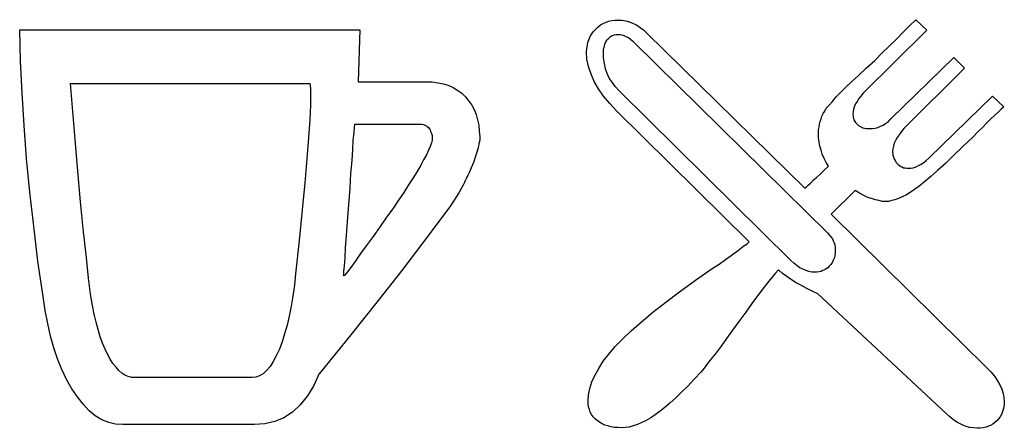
# Model space of a CAD drawing. Extents: x 0.6 to 26.5, y -0.4 to 2.
# Tile 3 of 11: x 8.2 to 13, y -0.2 to 1.8. Entities that reach past the tile are written whole.
import ezdxf

# ---------------------------------------------------------------- set-up
doc = ezdxf.new("R2010")
doc.units = 0

msp = doc.modelspace()

# ---------------------------------------------------------------- linework, layer by layer
at = {"color": 0}
for p, q in [((11.00391, 1.746094, 0.5), (11.01367, 1.755859, 0.5)), ((11.01367, 1.755859, 0.5), (11.02539, 1.765625, 0.5)), ((11.02539, 1.765625, 0.5), (11.03906, 1.773438, 0.5)), ((11.03906, 1.773438, 0.5), (11.05273, 1.779297, 0.5)), ((11.05273, 1.779297, 0.5), (11.06641, 1.783203, 0.5)), ((11.06641, 1.783203, 0.5), (11.08008, 1.787109, 0.5)), ((11.08008, 1.787109, 0.5), (11.0957, 1.789063, 0.5)), ((11.0957, 1.789063, 0.5), (11.11133, 1.789063, 0.5)), ((11.11133, 1.789063, 0.5), (11.12891, 1.789063, 0.5)), ((11.12891, 1.789063, 0.5), (11.14844, 1.785156, 0.5)), ((11.14844, 1.785156, 0.5), (11.16602, 1.78125, 0.5)), ((11.16602, 1.78125, 0.5), (11.18359, 1.773438, 0.5)), ((11.18359, 1.773438, 0.5), (11.19922, 1.765625, 0.5)), ((11.19922, 1.765625, 0.5), (11.2168, 1.753906, 0.5)), ((11.2168, 1.753906, 0.5), (11.23242, 1.742188, 0.5)), ((12.48047, 1.730469, 0.5), (12.51172, 1.761719, 0.5)), ((12.51172, 1.761719, 0.5), (12.54102, 1.791016, 0.5)), ((12.54102, 1.791016, 0.5), (12.59375, 1.740234, 0.5)), ((8.238281, 1.591797, 0.5), (8.234375, 1.742188, 0.5)), ((8.234375, 1.742188, 0.5), (9.869141, 1.742188, 0.5)), ((9.869141, 1.742188, 0.5), (9.861328, 1.492188, 0.5)), ((10.9707, 1.697266, 0.5), (10.97656, 1.710938, 0.5)), ((10.97656, 1.710938, 0.5), (10.98438, 1.722656, 0.5)), ((10.98438, 1.722656, 0.5), (10.99219, 1.734375, 0.5)), ((10.99219, 1.734375, 0.5), (11.00391, 1.746094, 0.5)), ((11.06445, 1.701172, 0.5), (11.07031, 1.707031, 0.5)), ((11.07031, 1.707031, 0.5), (11.07422, 1.710938, 0.5)), ((11.07422, 1.710938, 0.5), (11.08203, 1.714844, 0.5)), ((11.08203, 1.714844, 0.5), (11.08789, 1.716797, 0.5)), ((11.08789, 1.716797, 0.5), (11.09375, 1.71875, 0.5)), ((11.09375, 1.71875, 0.5), (11.10156, 1.720703, 0.5)), ((11.10156, 1.720703, 0.5), (11.10938, 1.720703, 0.5)), ((11.10938, 1.720703, 0.5), (11.11914, 1.720703, 0.5)), ((11.11914, 1.720703, 0.5), (11.12891, 1.71875, 0.5)), ((11.12891, 1.71875, 0.5), (11.13867, 1.714844, 0.5)), ((11.13867, 1.714844, 0.5), (11.14844, 1.710938, 0.5)), ((11.14844, 1.710938, 0.5), (11.16016, 1.705078, 0.5)), ((11.16016, 1.705078, 0.5), (11.16992, 1.697266, 0.5)), ((11.23242, 1.742188, 0.5), (11.24805, 1.726563, 0.5)), ((11.24805, 1.726563, 0.5), (12.00781, 0.982422, 0.5)), ((12.59375, 1.740234, 0.5), (12.28906, 1.4375, 0.5)), ((12.44922, 1.697266, 0.5), (12.48047, 1.730469, 0.5)), ((10.96094, 1.652344, 0.5), (10.96289, 1.667969, 0.5)), ((10.96289, 1.667969, 0.5), (10.96484, 1.683594, 0.5)), ((10.96484, 1.683594, 0.5), (10.9707, 1.697266, 0.5)), ((11.04102, 1.650391, 0.5), (11.04297, 1.658203, 0.5)), ((11.04297, 1.658203, 0.5), (11.04492, 1.666016, 0.5)), ((11.04492, 1.666016, 0.5), (11.04688, 1.673828, 0.5)), ((11.04688, 1.673828, 0.5), (11.05078, 1.681641, 0.5)), ((11.05078, 1.681641, 0.5), (11.05469, 1.689453, 0.5)), ((11.05469, 1.689453, 0.5), (11.05859, 1.695313, 0.5)), ((11.05859, 1.695313, 0.5), (11.06445, 1.701172, 0.5)), ((11.16992, 1.697266, 0.5), (11.17969, 1.689453, 0.5)), ((11.17969, 1.689453, 0.5), (11.18945, 1.679688, 0.5)), ((11.18945, 1.679688, 0.5), (12.11719, 0.767578, 0.5)), ((12.37891, 1.630859, 0.5), (12.41406, 1.664063, 0.5)), ((12.41406, 1.664063, 0.5), (12.44922, 1.697266, 0.5)), ((10.95898, 1.636719, 0.5), (10.96094, 1.652344, 0.5)), ((10.96094, 1.601563, 0.5), (10.95898, 1.636719, 0.5)), ((11.04102, 1.640625, 0.5), (11.04102, 1.650391, 0.5)), ((11.04102, 1.630859, 0.5), (11.04102, 1.640625, 0.5)), ((11.04102, 1.605469, 0.5), (11.04102, 1.630859, 0.5)), ((12.34375, 1.595703, 0.5), (12.37891, 1.630859, 0.5)), ((12.42188, 1.314453, 0.5), (12.72461, 1.609375, 0.5)), ((12.72461, 1.609375, 0.5), (12.77539, 1.558594, 0.5)), ((8.246094, 1.439453, 0.5), (8.238281, 1.591797, 0.5)), ((10.96875, 1.566406, 0.5), (10.96094, 1.601563, 0.5)), ((10.98047, 1.529297, 0.5), (10.96875, 1.566406, 0.5)), ((11.04492, 1.580078, 0.5), (11.04102, 1.605469, 0.5)), ((11.05078, 1.554688, 0.5), (11.04492, 1.580078, 0.5)), ((12.30469, 1.560547, 0.5), (12.34375, 1.595703, 0.5)), ((10.99609, 1.494141, 0.5), (10.98047, 1.529297, 0.5)), ((11.05859, 1.533203, 0.5), (11.05078, 1.554688, 0.5)), ((11.06836, 1.509766, 0.5), (11.05859, 1.533203, 0.5)), ((12.23438, 1.494141, 0.5), (12.26563, 1.523438, 0.5)), ((12.26563, 1.523438, 0.5), (12.30469, 1.560547, 0.5)), ((12.77539, 1.558594, 0.5), (12.48438, 1.267578, 0.5)), ((8.478516, 1.484375, 0.5), (9.628906, 1.484375, 0.5)), ((8.496094, 1.273438, 0.5), (8.478516, 1.484375, 0.5)), ((9.628906, 1.484375, 0.5), (9.628906, 1.482422, 0.5)), ((9.628906, 1.482422, 0.5), (9.630859, 1.480469, 0.5)), ((9.630859, 1.480469, 0.5), (9.630859, 1.476563, 0.5)), ((9.630859, 1.476563, 0.5), (9.630859, 1.470703, 0.5)), ((9.630859, 1.470703, 0.5), (9.632813, 1.464844, 0.5)), ((9.861328, 1.492188, 0.5), (10.18555, 1.492188, 0.5)), ((10.18555, 1.492188, 0.5), (10.2168, 1.492188, 0.5)), ((10.2168, 1.492188, 0.5), (10.24414, 1.488281, 0.5)), ((10.24414, 1.488281, 0.5), (10.27148, 1.482422, 0.5)), ((10.27148, 1.482422, 0.5), (10.29688, 1.474609, 0.5)), ((10.29688, 1.474609, 0.5), (10.31836, 1.464844, 0.5)), ((11.01563, 1.458984, 0.5), (10.99609, 1.494141, 0.5)), ((11.08203, 1.490234, 0.5), (11.06836, 1.509766, 0.5)), ((11.09766, 1.46875, 0.5), (11.08203, 1.490234, 0.5)), ((11.11523, 1.449219, 0.5), (11.09766, 1.46875, 0.5)), ((12.20508, 1.466797, 0.5), (12.23438, 1.494141, 0.5)), ((8.255859, 1.283203, 0.5), (8.246094, 1.439453, 0.5)), ((9.632813, 1.464844, 0.5), (9.632813, 1.458984, 0.5)), ((9.632813, 1.458984, 0.5), (9.632813, 1.453125, 0.5)), ((9.632813, 1.453125, 0.5), (9.632813, 1.445313, 0.5)), ((9.632813, 1.445313, 0.5), (9.632813, 1.435547, 0.5)), ((9.632813, 1.435547, 0.5), (9.632813, 1.380859, 0.5)), ((10.31836, 1.464844, 0.5), (10.33984, 1.451172, 0.5)), ((10.33984, 1.451172, 0.5), (10.35938, 1.4375, 0.5)), ((10.35938, 1.4375, 0.5), (10.37695, 1.419922, 0.5)), ((10.37695, 1.419922, 0.5), (10.39258, 1.400391, 0.5)), ((11.04102, 1.423828, 0.5), (11.01563, 1.458984, 0.5)), ((11.07031, 1.388672, 0.5), (11.04102, 1.423828, 0.5)), ((11.94141, 0.634766, 0.5), (11.11523, 1.449219, 0.5)), ((12.14063, 1.398438, 0.5), (12.1582, 1.419922, 0.5)), ((12.1582, 1.419922, 0.5), (12.17969, 1.441406, 0.5)), ((12.17969, 1.441406, 0.5), (12.20508, 1.466797, 0.5)), ((12.27734, 1.423828, 0.5), (12.26758, 1.412109, 0.5)), ((12.28906, 1.4375, 0.5), (12.27734, 1.423828, 0.5)), ((12.60547, 1.126953, 0.5), (12.91016, 1.423828, 0.5)), ((12.91016, 1.423828, 0.5), (12.96484, 1.373047, 0.5)), ((9.632813, 1.380859, 0.5), (9.628906, 1.310547, 0.5)), ((10.39258, 1.400391, 0.5), (10.4082, 1.380859, 0.5)), ((10.4082, 1.380859, 0.5), (10.41797, 1.359375, 0.5)), ((11.10352, 1.353516, 0.5), (11.07031, 1.388672, 0.5)), ((12.11133, 1.365234, 0.5), (12.125, 1.380859, 0.5)), ((12.125, 1.380859, 0.5), (12.14063, 1.398438, 0.5)), ((12.24609, 1.375, 0.5), (12.24219, 1.361328, 0.5)), ((12.25195, 1.386719, 0.5), (12.24609, 1.375, 0.5)), ((12.25977, 1.398438, 0.5), (12.25195, 1.386719, 0.5)), ((12.26758, 1.412109, 0.5), (12.25977, 1.398438, 0.5)), ((12.96484, 1.373047, 0.5), (12.95117, 1.361328, 0.5)), ((10.41797, 1.359375, 0.5), (10.42773, 1.335938, 0.5)), ((10.42773, 1.335938, 0.5), (10.43555, 1.310547, 0.5)), ((11.74023, 0.724609, 0.5), (11.10352, 1.353516, 0.5)), ((12.08594, 1.314453, 0.5), (12.08984, 1.328125, 0.5)), ((12.08984, 1.328125, 0.5), (12.0957, 1.339844, 0.5)), ((12.0957, 1.339844, 0.5), (12.10352, 1.351563, 0.5)), ((12.10352, 1.351563, 0.5), (12.11133, 1.365234, 0.5)), ((12.24023, 1.349609, 0.5), (12.23828, 1.337891, 0.5)), ((12.23828, 1.337891, 0.5), (12.24023, 1.330078, 0.5)), ((12.24219, 1.361328, 0.5), (12.24023, 1.349609, 0.5)), ((12.24023, 1.330078, 0.5), (12.24023, 1.324219, 0.5)), ((12.91992, 1.330078, 0.5), (12.90039, 1.3125, 0.5)), ((12.93555, 1.345703, 0.5), (12.91992, 1.330078, 0.5)), ((12.95117, 1.361328, 0.5), (12.93555, 1.345703, 0.5)), ((8.267578, 1.125, 0.5), (8.255859, 1.283203, 0.5)), ((9.628906, 1.310547, 0.5), (9.623047, 1.224609, 0.5)), ((9.84375, 1.273438, 0.5), (9.845703, 1.289063, 0.5)), ((9.845703, 1.289063, 0.5), (10.15234, 1.289063, 0.5)), ((10.15234, 1.289063, 0.5), (10.16016, 1.289063, 0.5)), ((10.16016, 1.289063, 0.5), (10.16797, 1.289063, 0.5)), ((10.16797, 1.289063, 0.5), (10.17578, 1.287109, 0.5)), ((10.17578, 1.287109, 0.5), (10.18164, 1.285156, 0.5)), ((10.18164, 1.285156, 0.5), (10.18945, 1.28125, 0.5)), ((10.18945, 1.28125, 0.5), (10.19336, 1.277344, 0.5)), ((10.43555, 1.310547, 0.5), (10.44141, 1.285156, 0.5)), ((10.44141, 1.285156, 0.5), (10.44336, 1.257813, 0.5)), ((12.07617, 1.275391, 0.5), (12.07813, 1.289063, 0.5)), ((12.07813, 1.289063, 0.5), (12.08203, 1.302734, 0.5)), ((12.08203, 1.302734, 0.5), (12.08594, 1.314453, 0.5)), ((12.24023, 1.324219, 0.5), (12.24219, 1.316406, 0.5)), ((12.24219, 1.316406, 0.5), (12.24414, 1.310547, 0.5)), ((12.24414, 1.310547, 0.5), (12.24805, 1.302734, 0.5)), ((12.24805, 1.302734, 0.5), (12.25195, 1.296875, 0.5)), ((12.25195, 1.296875, 0.5), (12.25586, 1.292969, 0.5)), ((12.25586, 1.292969, 0.5), (12.26172, 1.287109, 0.5)), ((12.26172, 1.287109, 0.5), (12.26758, 1.28125, 0.5)), ((12.26758, 1.28125, 0.5), (12.27344, 1.277344, 0.5)), ((12.35938, 1.273438, 0.5), (12.37109, 1.279297, 0.5)), ((12.37109, 1.279297, 0.5), (12.38477, 1.285156, 0.5)), ((12.38477, 1.285156, 0.5), (12.39648, 1.292969, 0.5)), ((12.39648, 1.292969, 0.5), (12.41016, 1.302734, 0.5)), ((12.41016, 1.302734, 0.5), (12.42188, 1.314453, 0.5)), ((12.88281, 1.294922, 0.5), (12.86133, 1.273438, 0.5)), ((12.90039, 1.3125, 0.5), (12.88281, 1.294922, 0.5)), ((8.511719, 1.082031, 0.5), (8.496094, 1.273438, 0.5)), ((9.837891, 1.212891, 0.5), (9.841797, 1.248047, 0.5)), ((9.841797, 1.248047, 0.5), (9.84375, 1.273438, 0.5)), ((10.19336, 1.277344, 0.5), (10.19922, 1.273438, 0.5)), ((10.19922, 1.273438, 0.5), (10.20313, 1.267578, 0.5)), ((10.20313, 1.267578, 0.5), (10.20703, 1.261719, 0.5)), ((10.20703, 1.261719, 0.5), (10.20898, 1.255859, 0.5)), ((10.20898, 1.255859, 0.5), (10.21094, 1.25, 0.5)), ((10.21094, 1.25, 0.5), (10.21289, 1.244141, 0.5)), ((10.21289, 1.244141, 0.5), (10.21484, 1.240234, 0.5)), ((10.21484, 1.240234, 0.5), (10.2168, 1.234375, 0.5)), ((10.2168, 1.234375, 0.5), (10.2168, 1.228516, 0.5)), ((10.44336, 1.257813, 0.5), (10.44531, 1.228516, 0.5)), ((12.07422, 1.261719, 0.5), (12.07617, 1.275391, 0.5)), ((12.07422, 1.248047, 0.5), (12.07422, 1.261719, 0.5)), ((12.07422, 1.224609, 0.5), (12.07422, 1.248047, 0.5)), ((12.27344, 1.277344, 0.5), (12.28125, 1.275391, 0.5)), ((12.28125, 1.275391, 0.5), (12.28711, 1.271484, 0.5)), ((12.28711, 1.271484, 0.5), (12.29492, 1.269531, 0.5)), ((12.29492, 1.269531, 0.5), (12.30273, 1.267578, 0.5)), ((12.30273, 1.267578, 0.5), (12.31055, 1.267578, 0.5)), ((12.31055, 1.267578, 0.5), (12.32031, 1.267578, 0.5)), ((12.32031, 1.267578, 0.5), (12.33398, 1.267578, 0.5)), ((12.33398, 1.267578, 0.5), (12.3457, 1.269531, 0.5)), ((12.3457, 1.269531, 0.5), (12.35938, 1.273438, 0.5)), ((12.46094, 1.238281, 0.5), (12.45117, 1.224609, 0.5)), ((12.47266, 1.253906, 0.5), (12.46094, 1.238281, 0.5)), ((12.48438, 1.267578, 0.5), (12.47266, 1.253906, 0.5)), ((12.83984, 1.251953, 0.5), (12.81641, 1.228516, 0.5)), ((12.86133, 1.273438, 0.5), (12.83984, 1.251953, 0.5)), ((9.623047, 1.224609, 0.5), (9.615234, 1.123047, 0.5)), ((9.835938, 1.167969, 0.5), (9.837891, 1.212891, 0.5)), ((10.21289, 1.199219, 0.5), (10.20703, 1.181641, 0.5)), ((10.2168, 1.212891, 0.5), (10.21289, 1.199219, 0.5)), ((10.2168, 1.228516, 0.5), (10.2168, 1.224609, 0.5)), ((10.2168, 1.224609, 0.5), (10.2168, 1.212891, 0.5)), ((10.44141, 1.195313, 0.5), (10.4375, 1.175781, 0.5)), ((10.44531, 1.212891, 0.5), (10.44141, 1.195313, 0.5)), ((10.44531, 1.228516, 0.5), (10.44531, 1.212891, 0.5)), ((12.07617, 1.203125, 0.5), (12.07422, 1.224609, 0.5)), ((12.08008, 1.183594, 0.5), (12.07617, 1.203125, 0.5)), ((12.08594, 1.164063, 0.5), (12.08008, 1.183594, 0.5)), ((12.43359, 1.183594, 0.5), (12.43164, 1.169922, 0.5)), ((12.4375, 1.197266, 0.5), (12.43359, 1.183594, 0.5)), ((12.44336, 1.210938, 0.5), (12.4375, 1.197266, 0.5)), ((12.45117, 1.224609, 0.5), (12.44336, 1.210938, 0.5)), ((12.81641, 1.228516, 0.5), (12.76758, 1.181641, 0.5)), ((9.832031, 1.115234, 0.5), (9.835938, 1.167969, 0.5)), ((10.18945, 1.142578, 0.5), (10.17578, 1.117188, 0.5)), ((10.19922, 1.164063, 0.5), (10.18945, 1.142578, 0.5)), ((10.20703, 1.181641, 0.5), (10.19922, 1.164063, 0.5)), ((10.43164, 1.154297, 0.5), (10.42383, 1.130859, 0.5)), ((10.4375, 1.175781, 0.5), (10.43164, 1.154297, 0.5)), ((12.0918, 1.144531, 0.5), (12.08594, 1.164063, 0.5)), ((12.10156, 1.125, 0.5), (12.0918, 1.144531, 0.5)), ((12.43164, 1.169922, 0.5), (12.42969, 1.15625, 0.5)), ((12.42969, 1.15625, 0.5), (12.43164, 1.148438, 0.5)), ((12.43164, 1.148438, 0.5), (12.43164, 1.140625, 0.5)), ((12.43164, 1.140625, 0.5), (12.43359, 1.132813, 0.5)), ((12.72266, 1.138672, 0.5), (12.68359, 1.099609, 0.5)), ((12.76758, 1.181641, 0.5), (12.72266, 1.138672, 0.5)), ((8.283203, 0.962891, 0.5), (8.267578, 1.125, 0.5)), ((9.615234, 1.123047, 0.5), (9.605469, 1.007813, 0.5)), ((9.826172, 1.052734, 0.5), (9.832031, 1.115234, 0.5)), ((10.16211, 1.091797, 0.5), (10.14453, 1.0625, 0.5)), ((10.17578, 1.117188, 0.5), (10.16211, 1.091797, 0.5)), ((10.41602, 1.105469, 0.5), (10.4043, 1.080078, 0.5)), ((10.42383, 1.130859, 0.5), (10.41602, 1.105469, 0.5)), ((12.11133, 1.105469, 0.5), (12.10156, 1.125, 0.5)), ((12.12109, 1.087891, 0.5), (12.11133, 1.105469, 0.5)), ((12.43359, 1.132813, 0.5), (12.43555, 1.125, 0.5)), ((12.43555, 1.125, 0.5), (12.43945, 1.119141, 0.5)), ((12.43945, 1.119141, 0.5), (12.44336, 1.111328, 0.5)), ((12.44336, 1.111328, 0.5), (12.44727, 1.105469, 0.5)), ((12.44727, 1.105469, 0.5), (12.45117, 1.099609, 0.5)), ((12.45117, 1.099609, 0.5), (12.45703, 1.095703, 0.5)), ((12.45703, 1.095703, 0.5), (12.46289, 1.089844, 0.5)), ((12.46289, 1.089844, 0.5), (12.46875, 1.085938, 0.5)), ((12.54297, 1.083984, 0.5), (12.55469, 1.089844, 0.5)), ((12.55469, 1.089844, 0.5), (12.56641, 1.097656, 0.5)), ((12.56641, 1.097656, 0.5), (12.58008, 1.105469, 0.5)), ((12.58008, 1.105469, 0.5), (12.5918, 1.115234, 0.5)), ((12.5918, 1.115234, 0.5), (12.60547, 1.126953, 0.5)), ((12.68359, 1.099609, 0.5), (12.64648, 1.066406, 0.5)), ((8.527344, 0.916016, 0.5), (8.511719, 1.082031, 0.5)), ((9.822266, 0.982422, 0.5), (9.826172, 1.052734, 0.5)), ((10.14453, 1.0625, 0.5), (10.125, 1.03125, 0.5)), ((10.38867, 1.042969, 0.5), (10.38477, 1.037109, 0.5)), ((10.39258, 1.052734, 0.5), (10.38867, 1.042969, 0.5)), ((10.4043, 1.080078, 0.5), (10.39258, 1.052734, 0.5)), ((12.06445, 1.033203, 0.5), (12.08203, 1.048828, 0.5)), ((12.08203, 1.048828, 0.5), (12.10156, 1.068359, 0.5)), ((12.10156, 1.068359, 0.5), (12.12109, 1.087891, 0.5)), ((12.46875, 1.085938, 0.5), (12.47656, 1.083984, 0.5)), ((12.47656, 1.083984, 0.5), (12.48242, 1.080078, 0.5)), ((12.48242, 1.080078, 0.5), (12.49023, 1.080078, 0.5)), ((12.49023, 1.080078, 0.5), (12.49805, 1.078125, 0.5)), ((12.49805, 1.078125, 0.5), (12.50391, 1.078125, 0.5)), ((12.50391, 1.078125, 0.5), (12.51758, 1.078125, 0.5)), ((12.51758, 1.078125, 0.5), (12.5293, 1.080078, 0.5)), ((12.5293, 1.080078, 0.5), (12.54297, 1.083984, 0.5)), ((12.64648, 1.066406, 0.5), (12.61328, 1.037109, 0.5)), ((9.605469, 1.007813, 0.5), (9.591797, 0.876953, 0.5)), ((10.10352, 0.998047, 0.5), (10.08008, 0.960938, 0.5)), ((10.125, 1.03125, 0.5), (10.10352, 0.998047, 0.5)), ((10.36914, 1.001953, 0.5), (10.3457, 0.958984, 0.5)), ((10.37109, 1.005859, 0.5), (10.36914, 1.001953, 0.5)), ((10.37305, 1.011719, 0.5), (10.37109, 1.005859, 0.5)), ((10.375, 1.017578, 0.5), (10.37305, 1.011719, 0.5)), ((10.37891, 1.023438, 0.5), (10.375, 1.017578, 0.5)), ((10.38086, 1.029297, 0.5), (10.37891, 1.023438, 0.5)), ((10.38477, 1.037109, 0.5), (10.38086, 1.029297, 0.5)), ((12.01563, 0.988281, 0.5), (12.02344, 0.996094, 0.5)), ((12.02344, 0.996094, 0.5), (12.03516, 1.005859, 0.5)), ((12.03516, 1.005859, 0.5), (12.04883, 1.019531, 0.5)), ((12.04883, 1.019531, 0.5), (12.06445, 1.033203, 0.5)), ((12.58398, 1.011719, 0.5), (12.55664, 0.990234, 0.5)), ((12.61328, 1.037109, 0.5), (12.58398, 1.011719, 0.5)), ((8.302734, 0.798828, 0.5), (8.283203, 0.962891, 0.5)), ((9.816406, 0.902344, 0.5), (9.822266, 0.982422, 0.5)), ((10.08008, 0.960938, 0.5), (10.05469, 0.923828, 0.5)), ((10.3457, 0.958984, 0.5), (10.30469, 0.896484, 0.5)), ((12.00781, 0.982422, 0.5), (12.01563, 0.988281, 0.5)), ((12.25, 0.970703, 0.5), (12.13477, 0.857422, 0.5)), ((12.27148, 0.957031, 0.5), (12.25, 0.970703, 0.5)), ((12.29102, 0.947266, 0.5), (12.27148, 0.957031, 0.5)), ((12.31055, 0.9375, 0.5), (12.29102, 0.947266, 0.5)), ((12.49609, 0.949219, 0.5), (12.47656, 0.939453, 0.5)), ((12.51367, 0.960938, 0.5), (12.49609, 0.949219, 0.5)), ((12.53516, 0.974609, 0.5), (12.51367, 0.960938, 0.5)), ((12.55664, 0.990234, 0.5), (12.53516, 0.974609, 0.5)), ((8.541016, 0.771484, 0.5), (8.527344, 0.916016, 0.5)), ((9.810547, 0.822266, 0.5), (9.816406, 0.902344, 0.5)), ((10.05469, 0.923828, 0.5), (10.02734, 0.882813, 0.5)), ((12.32813, 0.931641, 0.5), (12.31055, 0.9375, 0.5)), ((12.34766, 0.925781, 0.5), (12.32813, 0.931641, 0.5)), ((12.36328, 0.921875, 0.5), (12.34766, 0.925781, 0.5)), ((12.38086, 0.917969, 0.5), (12.36328, 0.921875, 0.5)), ((12.39648, 0.917969, 0.5), (12.38086, 0.917969, 0.5)), ((12.41016, 0.917969, 0.5), (12.39648, 0.917969, 0.5)), ((12.42578, 0.921875, 0.5), (12.41016, 0.917969, 0.5)), ((12.44141, 0.925781, 0.5), (12.42578, 0.921875, 0.5)), ((12.45898, 0.931641, 0.5), (12.44141, 0.925781, 0.5)), ((12.47656, 0.939453, 0.5), (12.45898, 0.931641, 0.5)), ((9.591797, 0.876953, 0.5), (9.578125, 0.730469, 0.5)), ((10.02734, 0.882813, 0.5), (9.998047, 0.841797, 0.5)), ((10.30469, 0.896484, 0.5), (10.24414, 0.814453, 0.5)), ((12.13477, 0.857422, 0.5), (12.88281, 0.119141, 0.5)), ((9.804688, 0.753906, 0.5), (9.810547, 0.822266, 0.5)), ((9.998047, 0.841797, 0.5), (9.966797, 0.796875, 0.5)), ((10.24414, 0.814453, 0.5), (10.16602, 0.710938, 0.5)), ((8.322266, 0.630859, 0.5), (8.302734, 0.798828, 0.5)), ((8.554688, 0.648438, 0.5), (8.541016, 0.771484, 0.5)), ((9.966797, 0.796875, 0.5), (9.933594, 0.75, 0.5)), ((12.11719, 0.767578, 0.5), (12.125, 0.757813, 0.5)), ((12.125, 0.757813, 0.5), (12.13281, 0.748047, 0.5)), ((9.578125, 0.730469, 0.5), (9.560547, 0.570313, 0.5)), ((9.800781, 0.695313, 0.5), (9.804688, 0.753906, 0.5)), ((9.933594, 0.75, 0.5), (9.900391, 0.705078, 0.5)), ((10.16602, 0.710938, 0.5), (10.07031, 0.585938, 0.5)), ((11.71484, 0.705078, 0.5), (11.73047, 0.714844, 0.5)), ((11.73047, 0.714844, 0.5), (11.74023, 0.724609, 0.5)), ((12.13281, 0.748047, 0.5), (12.14063, 0.738281, 0.5)), ((12.14063, 0.738281, 0.5), (12.14453, 0.728516, 0.5)), ((12.14453, 0.728516, 0.5), (12.14844, 0.71875, 0.5)), ((12.14844, 0.71875, 0.5), (12.15234, 0.708984, 0.5)), ((9.798828, 0.646484, 0.5), (9.800781, 0.695313, 0.5)), ((9.873047, 0.667969, 0.5), (9.849609, 0.634766, 0.5)), ((9.900391, 0.705078, 0.5), (9.873047, 0.667969, 0.5)), ((11.6543, 0.658203, 0.5), (11.67773, 0.675781, 0.5)), ((11.67773, 0.675781, 0.5), (11.69922, 0.691406, 0.5)), ((11.69922, 0.691406, 0.5), (11.71484, 0.705078, 0.5)), ((12.15234, 0.708984, 0.5), (12.1543, 0.697266, 0.5)), ((12.1543, 0.667969, 0.5), (12.15234, 0.658203, 0.5)), ((12.1543, 0.697266, 0.5), (12.1543, 0.6875, 0.5)), ((12.1543, 0.6875, 0.5), (12.1543, 0.685547, 0.5)), ((12.1543, 0.685547, 0.5), (12.1543, 0.683594, 0.5)), ((12.1543, 0.685547, 0.5), (12.1543, 0.685547, 0.5)), ((12.1543, 0.683594, 0.5), (12.1543, 0.681641, 0.5)), ((12.1543, 0.681641, 0.5), (12.1543, 0.681641, 0.5)), ((12.1543, 0.681641, 0.5), (12.1543, 0.679688, 0.5)), ((12.1543, 0.679688, 0.5), (12.1543, 0.677734, 0.5)), ((12.1543, 0.677734, 0.5), (12.1543, 0.667969, 0.5)), ((12.1543, 0.677734, 0.5), (12.1543, 0.677734, 0.5)), ((8.347656, 0.460938, 0.5), (8.322266, 0.630859, 0.5)), ((8.564453, 0.548828, 0.5), (8.554688, 0.648438, 0.5)), ((9.794922, 0.609375, 0.5), (9.798828, 0.646484, 0.5)), ((9.849609, 0.634766, 0.5), (9.830078, 0.607422, 0.5)), ((11.5625, 0.595703, 0.5), (11.5957, 0.617188, 0.5)), ((11.5957, 0.617188, 0.5), (11.62695, 0.638672, 0.5)), ((11.62695, 0.638672, 0.5), (11.6543, 0.658203, 0.5)), ((11.95508, 0.621094, 0.5), (11.94141, 0.634766, 0.5)), ((11.9707, 0.609375, 0.5), (11.95508, 0.621094, 0.5)), ((12.13281, 0.615234, 0.5), (12.125, 0.607422, 0.5)), ((12.13867, 0.623047, 0.5), (12.13281, 0.615234, 0.5)), ((12.14258, 0.630859, 0.5), (12.13867, 0.623047, 0.5)), ((12.14648, 0.638672, 0.5), (12.14258, 0.630859, 0.5)), ((12.15039, 0.648438, 0.5), (12.14648, 0.638672, 0.5)), ((12.15234, 0.658203, 0.5), (12.15039, 0.648438, 0.5)), ((9.560547, 0.570313, 0.5), (9.554688, 0.515625, 0.5)), ((9.792969, 0.582031, 0.5), (9.794922, 0.609375, 0.5)), ((9.792969, 0.566406, 0.5), (9.792969, 0.582031, 0.5)), ((9.802734, 0.572266, 0.5), (9.794922, 0.5625, 0.5)), ((9.814453, 0.585938, 0.5), (9.802734, 0.572266, 0.5)), ((9.830078, 0.607422, 0.5), (9.814453, 0.585938, 0.5)), ((10.07031, 0.585938, 0.5), (9.957031, 0.441406, 0.5)), ((11.48242, 0.539063, 0.5), (11.5625, 0.595703, 0.5)), ((11.86523, 0.572266, 0.5), (11.84766, 0.550781, 0.5)), ((11.88086, 0.589844, 0.5), (11.86523, 0.572266, 0.5)), ((11.90039, 0.572266, 0.5), (11.88086, 0.589844, 0.5)), ((11.92188, 0.556641, 0.5), (11.90039, 0.572266, 0.5)), ((11.98438, 0.599609, 0.5), (11.9707, 0.609375, 0.5)), ((11.99805, 0.591797, 0.5), (11.98438, 0.599609, 0.5)), ((12.01367, 0.585938, 0.5), (11.99805, 0.591797, 0.5)), ((12.02734, 0.582031, 0.5), (12.01367, 0.585938, 0.5)), ((12.04102, 0.578125, 0.5), (12.02734, 0.582031, 0.5)), ((12.05469, 0.578125, 0.5), (12.04102, 0.578125, 0.5)), ((12.06641, 0.578125, 0.5), (12.05469, 0.578125, 0.5)), ((12.07617, 0.580078, 0.5), (12.06641, 0.578125, 0.5)), ((12.08594, 0.582031, 0.5), (12.07617, 0.580078, 0.5)), ((12.09375, 0.585938, 0.5), (12.08594, 0.582031, 0.5)), ((12.10352, 0.589844, 0.5), (12.09375, 0.585938, 0.5)), ((12.11133, 0.59375, 0.5), (12.10352, 0.589844, 0.5)), ((12.11914, 0.599609, 0.5), (12.11133, 0.59375, 0.5)), ((12.125, 0.607422, 0.5), (12.11914, 0.599609, 0.5)), ((8.574219, 0.472656, 0.5), (8.564453, 0.548828, 0.5)), ((9.791016, 0.560547, 0.5), (9.792969, 0.566406, 0.5)), ((9.794922, 0.5625, 0.5), (9.791016, 0.560547, 0.5)), ((11.40625, 0.484375, 0.5), (11.48242, 0.539063, 0.5)), ((11.82813, 0.527344, 0.5), (11.80664, 0.498047, 0.5)), ((11.84766, 0.550781, 0.5), (11.82813, 0.527344, 0.5)), ((11.94336, 0.541016, 0.5), (11.92188, 0.556641, 0.5)), ((11.9668, 0.527344, 0.5), (11.94336, 0.541016, 0.5)), ((11.99219, 0.513672, 0.5), (11.9668, 0.527344, 0.5)), ((9.554688, 0.515625, 0.5), (9.546875, 0.462891, 0.5)), ((11.33984, 0.433594, 0.5), (11.40625, 0.484375, 0.5)), ((11.80664, 0.498047, 0.5), (11.78125, 0.464844, 0.5)), ((12.01758, 0.5, 0.5), (11.99219, 0.513672, 0.5)), ((12.04297, 0.486328, 0.5), (12.01758, 0.5, 0.5)), ((12.07031, 0.474609, 0.5), (12.04297, 0.486328, 0.5)), ((12.6875, -0.101563, 0.5), (12.07031, 0.474609, 0.5)), ((8.357422, 0.394531, 0.5), (8.347656, 0.460938, 0.5)), ((8.583984, 0.417969, 0.5), (8.574219, 0.472656, 0.5)), ((9.546875, 0.462891, 0.5), (9.539063, 0.414063, 0.5)), ((9.957031, 0.441406, 0.5), (9.826172, 0.277344, 0.5)), ((11.27734, 0.386719, 0.5), (11.33984, 0.433594, 0.5)), ((11.75391, 0.427734, 0.5), (11.72461, 0.386719, 0.5)), ((11.78125, 0.464844, 0.5), (11.75391, 0.427734, 0.5)), ((8.369141, 0.332031, 0.5), (8.357422, 0.394531, 0.5)), ((8.591797, 0.376953, 0.5), (8.583984, 0.417969, 0.5)), ((9.539063, 0.414063, 0.5), (9.529297, 0.367188, 0.5)), ((11.22266, 0.339844, 0.5), (11.27734, 0.386719, 0.5)), ((11.72461, 0.386719, 0.5), (11.69141, 0.341797, 0.5)), ((8.382813, 0.271484, 0.5), (8.369141, 0.332031, 0.5)), ((8.601563, 0.337891, 0.5), (8.591797, 0.376953, 0.5)), ((8.611328, 0.302734, 0.5), (8.601563, 0.337891, 0.5)), ((9.529297, 0.367188, 0.5), (9.519531, 0.324219, 0.5)), ((11.17383, 0.296875, 0.5), (11.22266, 0.339844, 0.5)), ((11.69141, 0.341797, 0.5), (11.66016, 0.298828, 0.5)), ((8.621094, 0.267578, 0.5), (8.611328, 0.302734, 0.5)), ((9.519531, 0.324219, 0.5), (9.507813, 0.28125, 0.5)), ((11.13281, 0.257813, 0.5), (11.17383, 0.296875, 0.5)), ((11.66016, 0.298828, 0.5), (11.63086, 0.259766, 0.5)), ((8.398438, 0.214844, 0.5), (8.382813, 0.271484, 0.5)), ((8.632813, 0.236328, 0.5), (8.621094, 0.267578, 0.5)), ((9.496094, 0.244141, 0.5), (9.482422, 0.208984, 0.5)), ((9.507813, 0.28125, 0.5), (9.496094, 0.244141, 0.5)), ((9.826172, 0.277344, 0.5), (9.675781, 0.091797, 0.5)), ((11.0957, 0.220703, 0.5), (11.13281, 0.257813, 0.5)), ((11.63086, 0.259766, 0.5), (11.60547, 0.222656, 0.5)), ((8.416016, 0.162109, 0.5), (8.398438, 0.214844, 0.5)), ((8.644531, 0.208984, 0.5), (8.632813, 0.236328, 0.5)), ((8.65625, 0.183594, 0.5), (8.644531, 0.208984, 0.5)), ((9.482422, 0.208984, 0.5), (9.466797, 0.175781, 0.5)), ((11.06641, 0.183594, 0.5), (11.0957, 0.220703, 0.5)), ((11.58203, 0.191406, 0.5), (11.55859, 0.162109, 0.5)), ((11.60547, 0.222656, 0.5), (11.58203, 0.191406, 0.5)), ((8.4375, 0.111328, 0.5), (8.416016, 0.162109, 0.5)), ((8.669922, 0.160156, 0.5), (8.65625, 0.183594, 0.5)), ((8.681641, 0.138672, 0.5), (8.669922, 0.160156, 0.5)), ((9.453125, 0.148438, 0.5), (9.4375, 0.125, 0.5)), ((9.466797, 0.175781, 0.5), (9.453125, 0.148438, 0.5)), ((11.01758, 0.115234, 0.5), (11.03906, 0.150391, 0.5)), ((11.03906, 0.150391, 0.5), (11.06641, 0.183594, 0.5)), ((11.55859, 0.162109, 0.5), (11.54102, 0.138672, 0.5)), ((8.458984, 0.0625, 0.5), (8.4375, 0.111328, 0.5)), ((8.697266, 0.121094, 0.5), (8.681641, 0.138672, 0.5)), ((8.710938, 0.105469, 0.5), (8.697266, 0.121094, 0.5)), ((8.724609, 0.09375, 0.5), (8.710938, 0.105469, 0.5)), ((9.419922, 0.105469, 0.5), (9.404297, 0.089844, 0.5)), ((9.4375, 0.125, 0.5), (9.419922, 0.105469, 0.5)), ((10.99805, 0.082031, 0.5), (11.01758, 0.115234, 0.5)), ((11.50977, 0.099609, 0.5), (11.47656, 0.064453, 0.5)), ((11.52344, 0.117188, 0.5), (11.50977, 0.099609, 0.5)), ((11.54102, 0.138672, 0.5), (11.52344, 0.117188, 0.5)), ((12.88281, 0.119141, 0.5), (12.90234, 0.099609, 0.5)), ((12.90234, 0.099609, 0.5), (12.91992, 0.078125, 0.5)), ((8.484375, 0.017578, 0.5), (8.458984, 0.0625, 0.5)), ((8.740234, 0.083984, 0.5), (8.724609, 0.09375, 0.5)), ((8.755859, 0.076172, 0.5), (8.740234, 0.083984, 0.5)), ((8.773438, 0.072266, 0.5), (8.755859, 0.076172, 0.5)), ((8.789063, 0.072266, 0.5), (8.773438, 0.072266, 0.5)), ((9.351563, 0.072266, 0.5), (8.789063, 0.072266, 0.5)), ((9.369141, 0.074219, 0.5), (9.351563, 0.072266, 0.5)), ((9.386719, 0.080078, 0.5), (9.369141, 0.074219, 0.5)), ((9.404297, 0.089844, 0.5), (9.386719, 0.080078, 0.5)), ((9.673828, 0.091797, 0.5), (9.648438, 0.033203, 0.5)), ((9.675781, 0.091797, 0.5), (9.673828, 0.091797, 0.5)), ((9.673828, 0.091797, 0.5), (9.673828, 0.091797, 0.5)), ((9.675781, 0.091797, 0.5), (9.675781, 0.091797, 0.5)), ((9.675781, 0.091797, 0.5), (9.675781, 0.091797, 0.5)), ((9.675781, 0.091797, 0.5), (9.675781, 0.091797, 0.5)), ((10.97461, 0.019531, 0.5), (10.98438, 0.050781, 0.5)), ((10.98438, 0.050781, 0.5), (10.99805, 0.082031, 0.5)), ((11.47656, 0.064453, 0.5), (11.44531, 0.03125, 0.5)), ((12.91992, 0.078125, 0.5), (12.93359, 0.056641, 0.5)), ((12.93359, 0.056641, 0.5), (12.94531, 0.037109, 0.5)), ((8.511719, -0.021484, 0.5), (8.484375, 0.017578, 0.5)), ((9.648438, 0.033203, 0.5), (9.617188, -0.015625, 0.5)), ((10.96875, -0.011719, 0.5), (10.97461, 0.019531, 0.5)), ((11.41602, 0.001953, 0.5), (11.38867, -0.025391, 0.5)), ((11.44531, 0.03125, 0.5), (11.41602, 0.001953, 0.5)), ((12.94531, 0.037109, 0.5), (12.95508, 0.015625, 0.5)), ((12.95508, 0.015625, 0.5), (12.96094, -0.003906, 0.5)), ((8.539063, -0.056641, 0.5), (8.511719, -0.021484, 0.5)), ((9.617188, -0.015625, 0.5), (9.582031, -0.058594, 0.5)), ((10.9668, -0.041016, 0.5), (10.96875, -0.011719, 0.5)), ((10.9668, -0.054688, 0.5), (10.9668, -0.041016, 0.5)), ((11.38867, -0.025391, 0.5), (11.36133, -0.048828, 0.5)), ((12.96094, -0.003906, 0.5), (12.96484, -0.023438, 0.5)), ((12.96484, -0.023438, 0.5), (12.9668, -0.042969, 0.5)), ((12.9668, -0.042969, 0.5), (12.9668, -0.056641, 0.5)), ((8.568359, -0.087891, 0.5), (8.539063, -0.056641, 0.5)), ((8.597656, -0.111328, 0.5), (8.568359, -0.087891, 0.5)), ((9.544922, -0.09375, 0.5), (9.503906, -0.121094, 0.5)), ((9.582031, -0.058594, 0.5), (9.544922, -0.09375, 0.5)), ((10.96875, -0.068359, 0.5), (10.9668, -0.054688, 0.5)), ((10.97266, -0.082031, 0.5), (10.96875, -0.068359, 0.5)), ((10.97656, -0.09375, 0.5), (10.97266, -0.082031, 0.5)), ((10.98242, -0.105469, 0.5), (10.97656, -0.09375, 0.5)), ((11.3125, -0.089844, 0.5), (11.28906, -0.107422, 0.5)), ((11.33594, -0.072266, 0.5), (11.3125, -0.089844, 0.5)), ((11.36133, -0.048828, 0.5), (11.33594, -0.072266, 0.5)), ((12.96094, -0.082031, 0.5), (12.95703, -0.095703, 0.5)), ((12.96484, -0.070313, 0.5), (12.96094, -0.082031, 0.5)), ((12.9668, -0.056641, 0.5), (12.96484, -0.070313, 0.5)), ((8.628906, -0.130859, 0.5), (8.597656, -0.111328, 0.5)), ((8.662109, -0.144531, 0.5), (8.628906, -0.130859, 0.5)), ((9.460938, -0.138672, 0.5), (9.412109, -0.150391, 0.5)), ((9.503906, -0.121094, 0.5), (9.460938, -0.138672, 0.5)), ((10.99023, -0.117188, 0.5), (10.98242, -0.105469, 0.5)), ((11, -0.126953, 0.5), (10.99023, -0.117188, 0.5)), ((11.00977, -0.134766, 0.5), (11, -0.126953, 0.5)), ((11.02148, -0.142578, 0.5), (11.00977, -0.134766, 0.5)), ((11.24609, -0.134766, 0.5), (11.22461, -0.144531, 0.5)), ((11.26758, -0.121094, 0.5), (11.24609, -0.134766, 0.5)), ((11.28906, -0.107422, 0.5), (11.26758, -0.121094, 0.5)), ((12.70508, -0.117188, 0.5), (12.6875, -0.101563, 0.5)), ((12.72461, -0.132813, 0.5), (12.70508, -0.117188, 0.5)), ((12.74219, -0.144531, 0.5), (12.72461, -0.132813, 0.5)), ((12.93164, -0.136719, 0.5), (12.92188, -0.144531, 0.5)), ((12.93945, -0.126953, 0.5), (12.93164, -0.136719, 0.5)), ((12.94727, -0.117188, 0.5), (12.93945, -0.126953, 0.5)), ((12.95313, -0.105469, 0.5), (12.94727, -0.117188, 0.5)), ((12.95703, -0.095703, 0.5), (12.95313, -0.105469, 0.5)), ((8.695313, -0.152344, 0.5), (8.662109, -0.144531, 0.5)), ((8.730469, -0.154297, 0.5), (8.695313, -0.152344, 0.5)), ((9.361328, -0.154297, 0.5), (8.730469, -0.154297, 0.5)), ((9.412109, -0.150391, 0.5), (9.361328, -0.154297, 0.5)), ((11.0332, -0.150391, 0.5), (11.02148, -0.142578, 0.5)), ((11.04688, -0.15625, 0.5), (11.0332, -0.150391, 0.5)), ((11.06055, -0.160156, 0.5), (11.04688, -0.15625, 0.5)), ((11.07617, -0.164063, 0.5), (11.06055, -0.160156, 0.5)), ((11.0918, -0.167969, 0.5), (11.07617, -0.164063, 0.5)), ((11.10938, -0.167969, 0.5), (11.0918, -0.167969, 0.5)), ((11.12695, -0.169922, 0.5), (11.10938, -0.167969, 0.5)), ((11.14453, -0.167969, 0.5), (11.12695, -0.169922, 0.5)), ((11.16406, -0.166016, 0.5), (11.14453, -0.167969, 0.5)), ((11.18359, -0.160156, 0.5), (11.16406, -0.166016, 0.5)), ((11.20313, -0.154297, 0.5), (11.18359, -0.160156, 0.5)), ((11.22461, -0.144531, 0.5), (11.20313, -0.154297, 0.5)), ((12.76172, -0.154297, 0.5), (12.74219, -0.144531, 0.5)), ((12.7793, -0.162109, 0.5), (12.76172, -0.154297, 0.5)), ((12.79883, -0.167969, 0.5), (12.7793, -0.162109, 0.5)), ((12.81836, -0.169922, 0.5), (12.79883, -0.167969, 0.5)), ((12.83789, -0.171875, 0.5), (12.81836, -0.169922, 0.5)), ((12.85156, -0.171875, 0.5), (12.83789, -0.171875, 0.5)), ((12.86523, -0.169922, 0.5), (12.85156, -0.171875, 0.5)), ((12.87891, -0.166016, 0.5), (12.86523, -0.169922, 0.5)), ((12.89063, -0.162109, 0.5), (12.87891, -0.166016, 0.5)), ((12.90039, -0.158203, 0.5), (12.89063, -0.162109, 0.5)), ((12.91211, -0.152344, 0.5), (12.90039, -0.158203, 0.5)), ((12.92188, -0.144531, 0.5), (12.91211, -0.152344, 0.5))]:
    msp.add_line(p, q, dxfattribs=at)

doc.saveas('drawing.dxf')
